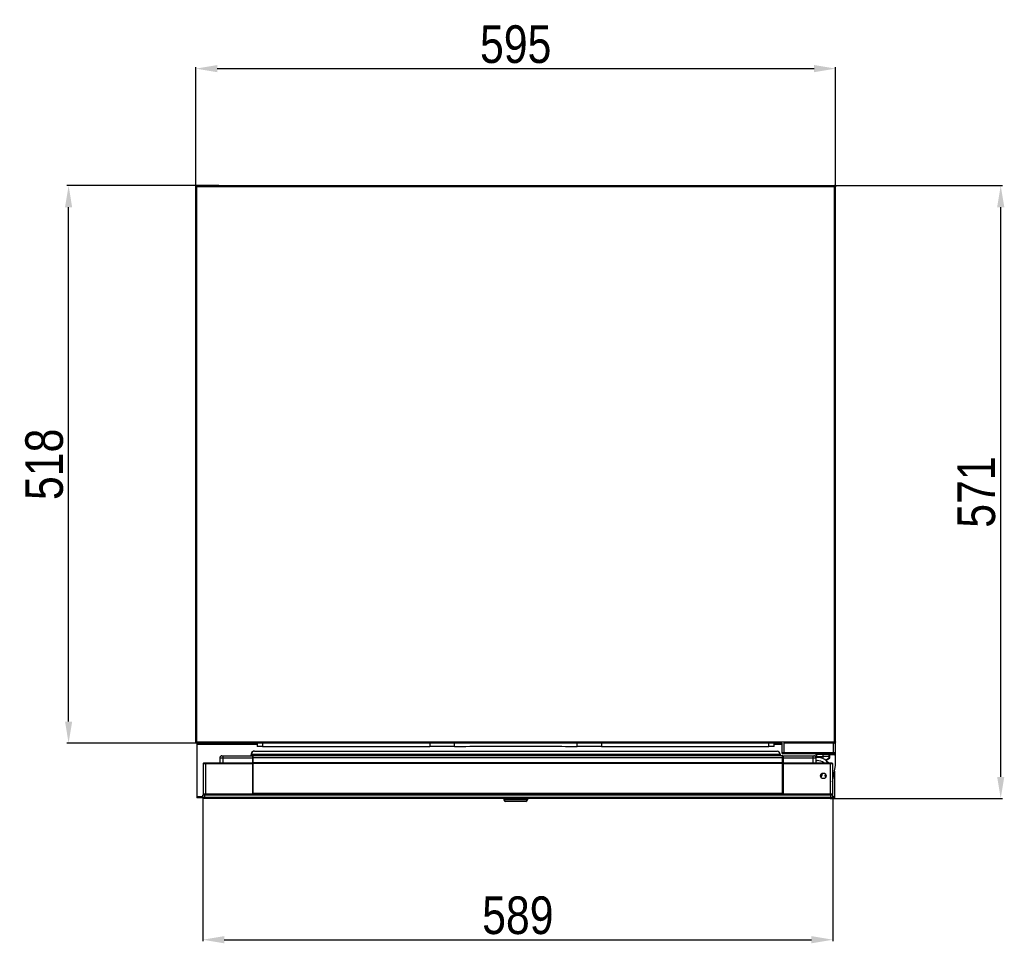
# Model space of a CAD drawing. Header units: millimetres. Extents: x -1227 to 878, y -1661 to 1298.
# Tile 1 of 3: x -1212 to -296, y -1661 to -803. Entities that reach past the tile are written whole.
import ezdxf

# ---------------------------------------------------------------- set-up
doc = ezdxf.new("R2010")
doc.units = ezdxf.units.MM
doc.header["$LTSCALE"] = 30.734
doc.header["$PDMODE"] = 3
doc.header["$PDSIZE"] = 8
doc.layers.get('0').update_dxf_attribs({"linetype": 'CONTINUOUS'})
doc.layers.get('Defpoints').update_dxf_attribs({"linetype": 'CONTINUOUS'})
for name, color, linetype in [('02___PRT_ALL_AXES', 7, 'CONTINUOUS'), ('CHAMFER', 7, 'CONTINUOUS'), ('QUILT', 7, 'CONTINUOUS'), ('ROUNDS', 7, 'CONTINUOUS')]:
    doc.layers.add(name, color=color, linetype=linetype)
doc.styles.get("Standard").update_dxf_attribs({"font": 'txt', "width": 0.85})
doc.dimstyles.get("Standard").update_dxf_attribs({"dimtxt": 35, "dimasz": 20, "dimexe": 1.5, "dimexo": 1, "dimgap": 5, "dimtad": 1, "dimdec": 1, "dimtxsty": 'Standard', "dimcen": 0.09, "dimclrd": 1, "dimclre": 1, "dimclrt": 1, "dimazin": 2, "dimtp": 0.01, "dimtm": 0.01, "dimtfac": 1, "dimtdec": 1, "dimtofl": 0, "dimtmove": 0, "dimatfit": 3, "dimldrblk": '_FILLED', "dimfxl": 1, "dimtolj": 1, "dimarcsym": 0})

# ---------------------------------------------------------------- blocks, each defined once
blk = doc.blocks.new('*D11')
at = {"color": 1, "lineweight": -2}
for p, q in [((-1048.18, -957.52), (-1048.18, -846.47)), ((-1028.18, -847.97), (-473.18, -847.97)), ((-453.18, -957.52), (-453.18, -846.47))]:
    blk.add_line(p, q, dxfattribs=at)
at = {"color": 1}
for points in [[(-1028.18, -844.64), (-1028.18, -851.3), (-1048.18, -847.97)], [(-473.18, -851.3), (-473.18, -844.64), (-453.18, -847.97)]]:
    blk.add_solid(points, dxfattribs=at)
at = {"layer": 'Defpoints', "color": 0}
for p in [(-453.18, -847.97), (-1048.18, -958.52), (-453.18, -958.52)]:
    blk.add_point(p, dxfattribs=at)
at = {"color": 1, "insert": (-750.68, -825.47), "char_height": 35, "attachment_point": 5}
blk.add_mtext('\\A1;595', dxfattribs=at)
blk = doc.blocks.new('_FILLED')
at = {"color": 0, "linetype": 'ByBlock'}
blk.add_solid([(0, 0), (-1, 0.214), (-1, -0.214)], dxfattribs=at)
blk = doc.blocks.new('*D12')
at = {"color": 1, "lineweight": -2}
for p, q in [((-1026.86, -956.74), (-1167.93, -956.74)), ((-1166.43, -1454.74), (-1166.43, -976.74)), ((-1040.64, -1474.74), (-1167.93, -1474.74))]:
    blk.add_line(p, q, dxfattribs=at)
at = {"color": 1}
for points in [[(-1163.1, -976.74), (-1169.76, -976.74), (-1166.43, -956.74)], [(-1169.76, -1454.74), (-1163.1, -1454.74), (-1166.43, -1474.74)]]:
    blk.add_solid(points, dxfattribs=at)
at = {"layer": 'Defpoints', "color": 0}
for p in [(-1166.43, -956.74), (-1025.86, -956.74), (-1039.64, -1474.74)]:
    blk.add_point(p, dxfattribs=at)
at = {"color": 1, "insert": (-1188.93, -1215.74), "char_height": 35, "attachment_point": 5, "rotation": 90}
blk.add_mtext('\\A1;518', dxfattribs=at)
blk = doc.blocks.new('*D13')
at = {"color": 1, "lineweight": -2}
for p, q in [((-464.87, -956.74), (-298.15, -956.74)), ((-299.65, -1506.24), (-299.65, -976.74)), ((-458.24, -1526.24), (-298.15, -1526.24))]:
    blk.add_line(p, q, dxfattribs=at)
at = {"color": 1}
for points in [[(-296.32, -976.74), (-302.99, -976.74), (-299.65, -956.74)], [(-302.99, -1506.24), (-296.32, -1506.24), (-299.65, -1526.24)]]:
    blk.add_solid(points, dxfattribs=at)
at = {"layer": 'Defpoints', "color": 0}
for p in [(-465.87, -956.74), (-299.65, -956.74), (-459.24, -1526.24)]:
    blk.add_point(p, dxfattribs=at)
at = {"color": 1, "insert": (-322.15, -1241.49), "char_height": 35, "attachment_point": 5, "rotation": 90}
blk.add_mtext('\\A1;571', dxfattribs=at)
blk = doc.blocks.new('*D17')
at = {"color": 1, "lineweight": -2}
for p, q in [((-1041.68, -1525.24), (-1041.68, -1659.02)), ((-455.68, -1525.24), (-455.68, -1659.02)), ((-1021.68, -1657.52), (-475.68, -1657.52))]:
    blk.add_line(p, q, dxfattribs=at)
at = {"color": 1}
for points in [[(-1021.68, -1654.19), (-1021.68, -1660.86), (-1041.68, -1657.52)], [(-475.68, -1660.86), (-475.68, -1654.19), (-455.68, -1657.52)]]:
    blk.add_solid(points, dxfattribs=at)
at = {"layer": 'Defpoints', "color": 0}
for p in [(-1041.68, -1524.24), (-455.68, -1524.24), (-455.68, -1657.52)]:
    blk.add_point(p, dxfattribs=at)
at = {"color": 1, "insert": (-748.68, -1635.02), "char_height": 35, "attachment_point": 5}
blk.add_mtext('\\A1;589', dxfattribs=at)

msp = doc.modelspace()

# ---------------------------------------------------------------- linework, layer by layer
at = {"color": 3, "linetype": 'Continuous'}
for p, q in [((-1048.18, -1473.84), (-1048.18, -957.64)), ((-1047.28, -1473.84), (-1047.28, -957.64)), ((-1047.28, -957.64), (-454.08, -957.64)), ((-1046.93, -956.74), (-454.44, -956.74)), ((-1046.92, -956.76), (-1046.92, -956.77)), ((-454.08, -1473.84), (-454.08, -957.64)), ((-453.18, -1473.84), (-453.18, -957.64)), ((-454.08, -1473.84), (-1047.28, -1473.84)), ((-1047.18, -1474.74), (-1047.18, -1525.74)), ((-1047.18, -1475.64), (-991.18, -1475.64)), ((-503.18, -1474.74), (-1046.68, -1474.74)), ((-1015.18, -1475.64), (-1015.18, -1475.34)), ((-1000.68, -1475.34), (-1000.68, -1474.74)), ((-991.18, -1475.34), (-1000.68, -1475.34)), ((-503.18, -1475.34), (-510.18, -1475.34)), ((-510.18, -1475.64), (-503.18, -1475.64)), ((-454.18, -1500.74), (-454.18, -1525.74)), ((-1041.68, -1524.84), (-1047.18, -1524.84)), ((-1041.18, -1525.74), (-1047.18, -1525.74)), ((-454.18, -1525.74), (-456.18, -1525.74)), ((-454.18, -1524.84), (-455.68, -1524.84))]:
    msp.add_line(p, q, dxfattribs=at)
at = {"color": 7, "linetype": 'Continuous'}
for p, q in [((-1048.18, -957.64), (-1047.58, -957.64)), ((-1047.28, -956.74), (-1047.28, -957.34)), ((-454.08, -956.74), (-454.08, -957.34)), ((-453.18, -957.64), (-453.78, -957.64)), ((-1048.18, -1473.84), (-1047.58, -1473.84)), ((-453.18, -1473.84), (-453.78, -1473.84)), ((-1047.28, -1474.74), (-1047.28, -1474.14)), ((-1046.58, -1475.64), (-1046.58, -1474.74)), ((-1046.58, -1475.34), (-1045.21, -1475.34)), ((-1043.88, -1474.74), (-1043.88, -1475.64)), ((-1030.68, -1475.34), (-1015.18, -1475.34)), ((-993.68, -1482.24), (-507.68, -1482.24)), ((-830.53, -1474.74), (-830.53, -1477.94)), ((-807.71, -1477.87), (-807.71, -1474.74)), ((-693.65, -1477.87), (-693.65, -1474.74)), ((-670.84, -1474.74), (-670.84, -1477.94)), ((-503.18, -1474.74), (-503.18, -1483.74)), ((-453.18, -1474.74), (-501.18, -1474.74)), ((-501.18, -1474.74), (-501.18, -1484.74)), ((-455.18, -1484.74), (-455.18, -1474.74)), ((-454.08, -1474.74), (-454.08, -1474.14)), ((-453.18, -1495.74), (-453.18, -1474.74)), ((-1025.88, -1488.54), (-1025.88, -1493.24)), ((-1025.88, -1488.54), (-995.28, -1488.54)), ((-1023.88, -1486.54), (-995.28, -1486.54)), ((-1022.88, -1486.54), (-1022.88, -1493.24)), ((-996.68, -1485.24), (-996.68, -1485.74)), ((-996.68, -1485.24), (-504.68, -1485.24)), ((-996.68, -1485.74), (-504.68, -1485.74)), ((-995.28, -1486.54), (-995.28, -1522.24)), ((-995.28, -1486.74), (-994.68, -1486.74)), ((-995.28, -1487.24), (-994.68, -1487.24)), ((-995.18, -1486.74), (-995.18, -1486.54)), ((-502.18, -1486.54), (-995.18, -1486.54)), ((-994.68, -1493.04), (-994.68, -1486.54)), ((-502.68, -1488.54), (-994.68, -1488.54)), ((-504.68, -1485.24), (-504.68, -1485.74)), ((-453.18, -1483.74), (-503.18, -1483.74)), ((-502.68, -1493.04), (-502.68, -1486.54)), ((-502.68, -1486.74), (-502.08, -1486.74)), ((-502.68, -1487.24), (-502.08, -1487.24)), ((-502.08, -1488.03), (-502.68, -1488.03)), ((-502.68, -1491.03), (-502.08, -1491.03)), ((-453.18, -1484.74), (-502.18, -1484.74)), ((-502.18, -1486.74), (-502.18, -1486.54)), ((-502.08, -1486.54), (-473.48, -1486.54)), ((-502.08, -1486.54), (-502.08, -1522.24)), ((-502.08, -1488.54), (-471.48, -1488.54)), ((-474.48, -1486.54), (-474.48, -1493.24)), ((-470.34, -1488.03), (-471.56, -1488.03)), ((-471.48, -1488.54), (-471.48, -1493.24)), ((-471.48, -1491.03), (-470.34, -1491.03)), ((-471.18, -1488.03), (-471.18, -1484.74)), ((-470.68, -1485.24), (-453.68, -1485.24)), ((-470.68, -1488.03), (-470.68, -1485.24)), ((-470.68, -1487.22), (-465.18, -1487.22)), ((-470.18, -1484.74), (-470.18, -1485.24)), ((-465.18, -1485.24), (-465.18, -1489.1)), ((-458.68, -1487.24), (-465.18, -1487.24)), ((-462.63, -1490.58), (-459.18, -1488.46)), ((-462.19, -1490.9), (-458.92, -1488.89)), ((-459.18, -1488.46), (-459.18, -1485.24)), ((-458.68, -1488.46), (-459.18, -1488.46)), ((-459.18, -1488.46), (-458.92, -1488.89)), ((-458.68, -1488.46), (-458.68, -1485.24)), ((-454.18, -1485.74), (-458.68, -1485.74)), ((-454.18, -1484.74), (-454.18, -1485.74)), ((-1041.18, -1493.74), (-1041.18, -1522.24)), ((-1041.18, -1493.74), (-995.28, -1493.74)), ((-1040.68, -1493.24), (-995.28, -1493.24)), ((-1039.18, -1493.24), (-1039.18, -1522.24)), ((-995.28, -1495.24), (-994.68, -1495.24)), ((-995.28, -1497.74), (-994.68, -1497.74)), ((-995.28, -1498.24), (-994.68, -1498.24)), ((-502.68, -1493.04), (-994.68, -1493.04)), ((-502.68, -1493.24), (-994.68, -1493.24)), ((-994.68, -1493.26), (-994.68, -1493.24)), ((-502.68, -1493.34), (-994.68, -1493.34)), ((-994.68, -1522.24), (-994.68, -1493.34)), ((-502.68, -1493.84), (-994.68, -1493.84)), ((-502.68, -1493.26), (-502.68, -1493.24)), ((-502.68, -1522.24), (-502.68, -1493.34)), ((-502.08, -1495.24), (-502.68, -1495.24)), ((-502.08, -1497.74), (-502.68, -1497.74)), ((-502.08, -1498.24), (-502.68, -1498.24)), ((-502.08, -1493.24), (-456.68, -1493.24)), ((-502.08, -1493.74), (-456.18, -1493.74)), ((-458.18, -1493.24), (-458.18, -1522.24)), ((-456.18, -1493.74), (-456.18, -1522.24)), ((-456.18, -1510.74), (-453.18, -1495.74)), ((-465.58, -1502.81), (-465.97, -1505.02)), ((-462.98, -1505.34), (-462.67, -1503.6)), ((-994.68, -1519.14), (-995.28, -1519.14)), ((-994.68, -1519.24), (-995.28, -1519.24)), ((-502.08, -1519.14), (-502.68, -1519.14)), ((-502.08, -1519.24), (-502.68, -1519.24)), ((-995.28, -1522.24), (-1041.18, -1522.24)), ((-994.68, -1520.24), (-995.28, -1520.24)), ((-995.18, -1522.24), (-995.18, -1520.24)), ((-502.68, -1521.74), (-994.68, -1521.74)), ((-502.68, -1522.24), (-994.68, -1522.24)), ((-502.08, -1520.24), (-502.68, -1520.24)), ((-502.18, -1522.24), (-502.18, -1520.24)), ((-456.18, -1522.24), (-502.08, -1522.24))]:
    msp.add_line(p, q, dxfattribs=at)
at = {"color": 3, "linetype": 'Continuous'}
for centre, radius, start, end in [((-1047.28, -957.64), 0.9, 90, 180), ((-1048, -955.36), 2.39, 280.01869, 280.39647), ((-1048.63, -956.61), 1.7, 333.59956, 334.58929), ((-1048.77, -956.54), 1.86, 334.60326, 336.55737), ((-452.24, -956.39), 2.24, 196.94938, 202.34661), ((-452.55, -956.52), 1.91, 202.34557, 205.37413), ((-454.08, -957.64), 0.9, 0, 90), ((-453.37, -955.36), 2.39, 259.60887, 259.98131), ((-1047.28, -1473.84), 0.9, 180, 270), ((-1048.01, -1477.11), 3.35, 82.3382, 82.60382), ((-454.08, -1473.84), 0.9, 270, 0), ((-453.35, -1477.11), 3.35, 97.39335, 97.66976), ((-1043.88, -1476.54), 1.8, 90, 149.89363)]:
    msp.add_arc(centre, radius, start, end, dxfattribs=at)
at = {"color": 7, "linetype": 'Continuous'}
for centre, radius, start, end in [((-1047.28, -957.64), 0.3, 90, 180), ((-454.08, -957.64), 0.3, 0, 90), ((-1047.28, -1473.84), 0.3, 180, 270), ((-454.08, -1473.84), 0.3, 270, 0), ((-993.68, -1485.24), 3, 90, 180), ((-507.68, -1485.24), 3, 0, 90), ((-1023.88, -1488.54), 2, 90, 180), ((-997.68, -1485.74), 1, 312.84181, 0), ((-503.68, -1485.74), 1, 180, 227.15819), ((-502.18, -1483.74), 1, 180, 270), ((-473.48, -1488.54), 2, 0, 90), ((-470.68, -1484.74), 0.5, 180, 270), ((-470.34, -1501.03), 13, 36.83814, 90), ((-470.34, -1501.03), 10, 51.21166, 90), ((-459.18, -1488.46), 0.5, 301.6075, 0), ((-454.18, -1483.74), 1, 270, 0), ((-454.18, -1483.74), 2, 270, 300), ((-453.68, -1484.74), 0.5, 270, 0), ((-1040.68, -1493.74), 0.5, 90, 180), ((-1026.08, -1493.04), 0.2, 270, 0), ((-456.68, -1493.74), 0.5, 0, 90), ((-467.94, -1504.67), 2, 298.5057, 350), ((-461.99, -1505.51), 1, 170, 247.32092)]:
    msp.add_arc(centre, radius, start, end, dxfattribs=at)
for centre, major_axis, start_param, end_param in [((-993.68, -1485.24), (3, 0), 2.231266, 2.959863), ((-993.68, -1485.24), (0, 3), 6.283185, 6.943654), ((-507.68, -1485.24), (3, 0), 0, 1.570796), ((-997.68, -1485.74), (0, 1), -2.134041, -2.071999), ((-997.68, -1485.74), (1, 0), -0.501202, -0.288148), ((-997.68, -1485.74), (0, 1), -1.858945, -1.570796), ((-993.68, -1485.24), (0, 3), 1.389067, 1.570796), ((-503.68, -1485.74), (1, 0), -3.141593, -2.853444), ((-503.68, -1485.74), (0, 1), -4.424241, -4.211187), ((-503.68, -1485.74), (1, 0), -2.64039, -2.578348)]:
    msp.add_ellipse(centre, major_axis=major_axis, ratio=1, start_param=start_param, end_param=end_param, dxfattribs=at)
at = {"color": 3, "linetype": 'Continuous'}
for points, knots in [([(-1047.92, -957.75), (-1047.96, -957.75), (-1048.02, -957.74), (-1048.11, -957.73), (-1048.17, -957.69), (-1048.18, -957.66), (-1048.18, -957.64)], [0, 0, 0, 0, 0.366304, 0.642382, 0.836764, 1, 1, 1, 1]), ([(-1047.58, -957.71), (-1047.61, -957.72), (-1047.72, -957.74), (-1047.84, -957.75), (-1047.92, -957.75)], [0, 0, 0, 0, 0.275125, 1, 1, 1, 1]), ([(-1047.28, -957.64), (-1047.31, -957.65), (-1047.4, -957.67), (-1047.5, -957.7), (-1047.57, -957.71)], [0, 0, 0, 0, 0.253893, 1, 1, 1, 1]), ([(-1047.1, -957.37), (-1047.11, -957.38), (-1047.14, -957.44), (-1047.17, -957.5), (-1047.2, -957.54)], [0, 0, 0, 0, 0.246506, 1, 1, 1, 1]), ([(-1046.98, -957.05), (-1046.98, -957.07), (-1047.01, -957.14), (-1047.04, -957.22), (-1047.06, -957.28)], [0, 0, 0, 0, 0.231487, 1, 1, 1, 1]), ([(-1046.93, -956.86), (-1046.93, -956.87), (-1046.95, -956.94), (-1046.96, -957), (-1046.98, -957.05)], [0, 0, 0, 0, 0.211236, 1, 1, 1, 1]), ([(-1046.93, -956.74), (-1046.93, -956.74), (-1046.92, -956.74), (-1046.92, -956.75), (-1046.92, -956.76)], [0, 0, 0, 0, 0.167266, 1, 1, 1, 1]), ([(-1046.92, -956.77), (-1046.92, -956.77), (-1046.92, -956.81), (-1046.92, -956.84), (-1046.93, -956.86)], [0, 0, 0, 0, 0.188416, 1, 1, 1, 1]), ([(-454.45, -956.77), (-454.45, -956.76), (-454.45, -956.75), (-454.44, -956.74), (-454.44, -956.74)], [0, 0, 0, 0, 0.399487, 1, 1, 1, 1]), ([(-454.39, -957.05), (-454.41, -956.99), (-454.43, -956.9), (-454.45, -956.81), (-454.45, -956.77)], [0, 0, 0, 0, 0.622118, 1, 1, 1, 1]), ([(-454.16, -957.54), (-454.17, -957.52), (-454.21, -957.46), (-454.25, -957.39), (-454.28, -957.34)], [0, 0, 0, 0, 0.25379, 1, 1, 1, 1]), ([(-453.8, -957.71), (-453.82, -957.71), (-453.92, -957.69), (-454.01, -957.66), (-454.08, -957.64)], [0, 0, 0, 0, 0.244513, 1, 1, 1, 1]), ([(-453.45, -957.75), (-453.47, -957.75), (-453.58, -957.74), (-453.7, -957.73), (-453.78, -957.71)], [0, 0, 0, 0, 0.221876, 1, 1, 1, 1]), ([(-453.18, -957.64), (-453.18, -957.66), (-453.2, -957.69), (-453.26, -957.73), (-453.34, -957.74), (-453.41, -957.75), (-453.45, -957.75)], [0, 0, 0, 0, 0.163236, 0.357618, 0.633696, 1, 1, 1, 1]), ([(-1048.18, -1473.84), (-1048.18, -1473.83), (-1048.17, -1473.8), (-1048.14, -1473.79), (-1048.1, -1473.77), (-1048.02, -1473.76), (-1047.96, -1473.76), (-1047.92, -1473.76)], [0, 0, 0, 0, 0.130919, 0.216585, 0.324406, 0.613727, 1, 1, 1, 1]), ([(-1047.92, -1473.76), (-1047.89, -1473.76), (-1047.78, -1473.76), (-1047.67, -1473.77), (-1047.58, -1473.79)], [0, 0, 0, 0, 0.22194, 1, 1, 1, 1]), ([(-1047.57, -1473.79), (-1047.54, -1473.79), (-1047.45, -1473.8), (-1047.35, -1473.82), (-1047.28, -1473.84)], [0, 0, 0, 0, 0.244396, 1, 1, 1, 1]), ([(-1047.18, -1473.93), (-1047.17, -1473.94), (-1047.1, -1474.01), (-1047.05, -1474.08), (-1047.01, -1474.14)], [0, 0, 0, 0, 0.253265, 1, 1, 1, 1]), ([(-454.35, -1474.14), (-454.34, -1474.12), (-454.29, -1474.05), (-454.23, -1473.98), (-454.18, -1473.93)], [0, 0, 0, 0, 0.246139, 1, 1, 1, 1]), ([(-454.08, -1473.84), (-454.06, -1473.83), (-453.96, -1473.81), (-453.87, -1473.8), (-453.8, -1473.79)], [0, 0, 0, 0, 0.253918, 1, 1, 1, 1]), ([(-453.78, -1473.79), (-453.75, -1473.78), (-453.64, -1473.77), (-453.53, -1473.76), (-453.45, -1473.76)], [0, 0, 0, 0, 0.275004, 1, 1, 1, 1]), ([(-453.45, -1473.76), (-453.41, -1473.76), (-453.34, -1473.76), (-453.27, -1473.77), (-453.22, -1473.79), (-453.19, -1473.8), (-453.18, -1473.83), (-453.18, -1473.84)], [0, 0, 0, 0, 0.386268, 0.67559, 0.783411, 0.86908, 1, 1, 1, 1]), ([(-1047.01, -1474.14), (-1046.97, -1474.2), (-1046.9, -1474.33), (-1046.81, -1474.51), (-1046.75, -1474.63), (-1046.72, -1474.7), (-1046.7, -1474.72), (-1046.69, -1474.73)], [0, 0, 0, 0, 0.351592, 0.651498, 0.874133, 0.949935, 1, 1, 1, 1]), ([(-454.67, -1474.73), (-454.66, -1474.72), (-454.65, -1474.69), (-454.63, -1474.66), (-454.62, -1474.65)], [0, 0, 0, 0, 0.392315, 1, 1, 1, 1]), ([(-454.62, -1474.65), (-454.59, -1474.57), (-454.51, -1474.4), (-454.41, -1474.23), (-454.35, -1474.14)], [0, 0, 0, 0, 0.422259, 1, 1, 1, 1])]:
    msp.add_open_spline(points, degree=3, knots=knots, dxfattribs=at)
at = {"color": 7, "linetype": 'Continuous'}
for points, knots in [([(-1047.58, -957.64), (-1047.58, -957.65), (-1047.58, -957.67), (-1047.58, -957.69), (-1047.57, -957.71)], [0, 0, 0, 0, 0.277754, 1, 1, 1, 1]), ([(-453.8, -957.71), (-453.79, -957.71), (-453.78, -957.68), (-453.78, -957.66), (-453.78, -957.64)], [0, 0, 0, 0, 0.226585, 1, 1, 1, 1]), ([(-1047.57, -1473.79), (-1047.57, -1473.79), (-1047.58, -1473.81), (-1047.58, -1473.82), (-1047.58, -1473.84)], [0, 0, 0, 0, 0.234491, 1, 1, 1, 1]), ([(-453.78, -1473.84), (-453.78, -1473.83), (-453.78, -1473.82), (-453.79, -1473.8), (-453.8, -1473.79)], [0, 0, 0, 0, 0.276054, 1, 1, 1, 1]), ([(-807.71, -1477.87), (-809.46, -1477.88), (-817.06, -1477.92), (-824.66, -1477.94), (-830.53, -1477.94)], [0, 0, 0, 0, 0.229145, 1, 1, 1, 1]), ([(-670.84, -1477.94), (-672.85, -1477.94), (-680.46, -1477.93), (-688.06, -1477.91), (-693.65, -1477.87)], [0, 0, 0, 0, 0.264965, 1, 1, 1, 1]), ([(-471.18, -1487.22), (-471.18, -1487.22), (-471.18, -1487.22), (-471.17, -1487.22), (-471.16, -1487.22), (-471.14, -1487.22), (-471.12, -1487.22), (-471.09, -1487.22), (-471.03, -1487.22), (-470.96, -1487.22), (-470.87, -1487.22), (-470.78, -1487.22), (-470.71, -1487.22), (-470.68, -1487.22)], [0, 0, 0, 0, 0.004909, 0.019335, 0.043169, 0.076244, 0.118211, 0.168644, 0.293026, 0.444498, 0.617329, 0.805103, 1, 1, 1, 1])]:
    msp.add_open_spline(points, degree=3, knots=knots, dxfattribs=at)
at = {"color": 3, "linetype": 'Continuous'}
for points in [[(-1047.2, -957.54), (-1047.23, -957.57), (-1047.25, -957.61), (-1047.28, -957.64)], [(-454.08, -957.64), (-454.11, -957.61), (-454.14, -957.57), (-454.16, -957.54)], [(-1047.28, -1473.84), (-1047.25, -1473.87), (-1047.21, -1473.9), (-1047.18, -1473.93)], [(-454.18, -1473.93), (-454.15, -1473.9), (-454.12, -1473.87), (-454.08, -1473.84)], [(-1046.69, -1474.73), (-1046.69, -1474.73), (-1046.69, -1474.73), (-1046.69, -1474.74)], [(-1046.69, -1474.74), (-1046.68, -1474.74), (-1046.68, -1474.74), (-1046.68, -1474.74)]]:
    msp.add_open_spline(points, degree=3, dxfattribs=at)
at = {"color": 7, "linetype": 'Continuous'}
msp.add_open_spline([(-807.71, -1477.87), (-788.7, -1477.76), (-750.68, -1477.68), (-712.66, -1477.76), (-693.65, -1477.87)], degree=3, dxfattribs=at)
at = {"layer": '02___PRT_ALL_AXES', "color": 3, "linetype": 'Continuous'}
for p, q in [((-1046.93, -956.74), (-1047.28, -956.74)), ((-454.4, -956.74), (-454.08, -956.74)), ((-1046.69, -1474.74), (-1047.28, -1474.74))]:
    msp.add_line(p, q, dxfattribs=at)
at = {"layer": '02___PRT_ALL_AXES', "color": 7, "linetype": 'Continuous'}
for p, q in [((-1047.09, -957.34), (-1047.28, -957.34)), ((-1047.12, -956.74), (-1047.12, -957.34)), ((-1046.98, -956.74), (-1046.98, -957.05)), ((-454.39, -956.74), (-454.39, -957.05)), ((-454.28, -957.34), (-454.08, -957.34)), ((-454.25, -956.74), (-454.25, -957.34)), ((-1047.01, -1474.14), (-1047.28, -1474.14)), ((-1046.91, -1474.74), (-1046.91, -1474.32)), ((-454.46, -1474.74), (-454.46, -1474.32)), ((-454.08, -1474.14), (-454.35, -1474.14))]:
    msp.add_line(p, q, dxfattribs=at)
msp.add_circle((-464.68, -1505.24), 2.6, dxfattribs=at)
at = {"layer": 'CHAMFER', "color": 7, "linetype": 'Continuous'}
for p, q in [((-1041.68, -1523.24), (-1040.68, -1522.24)), ((-455.68, -1523.24), (-1041.68, -1523.24)), ((-1041.68, -1525.24), (-1041.68, -1523.24)), ((-1040.68, -1526.24), (-1041.68, -1525.24)), ((-455.68, -1525.24), (-1041.68, -1525.24)), ((-456.68, -1526.24), (-1040.68, -1526.24)), ((-456.68, -1522.24), (-1040.64, -1522.24)), ((-1039.68, -1526.24), (-1039.68, -1522.24)), ((-457.68, -1526.24), (-457.68, -1522.24)), ((-455.68, -1523.24), (-456.68, -1522.24)), ((-456.68, -1526.24), (-455.68, -1525.24)), ((-455.68, -1525.24), (-455.68, -1523.24))]:
    msp.add_line(p, q, dxfattribs=at)
at = {"layer": 'QUILT', "color": 7, "linetype": 'Continuous'}
msp.add_line((-1040.68, -1522.24), (-456.68, -1522.24), dxfattribs=at)
at = {"layer": 'ROUNDS', "color": 7, "linetype": 'Continuous'}
for p, q in [((-1033.68, -1475.64), (-1033.68, -1474.74)), ((-1030.68, -1475.64), (-1030.68, -1474.74)), ((-1015.18, -1474.74), (-1015.18, -1475.34)), ((-1013.18, -1474.74), (-1013.18, -1475.34)), ((-991.18, -1474.74), (-991.18, -1477.89)), ((-986.18, -1474.74), (-986.18, -1477.94)), ((-986.18, -1477.94), (-830.53, -1477.94)), ((-670.84, -1477.94), (-515.18, -1477.94)), ((-515.18, -1477.94), (-515.18, -1474.74)), ((-510.18, -1477.89), (-510.18, -1474.74)), ((-761.58, -1526.24), (-761.58, -1527.44)), ((-739.78, -1527.44), (-761.58, -1527.44)), ((-741.28, -1528.94), (-760.08, -1528.94)), ((-739.78, -1526.24), (-739.78, -1527.44))]:
    msp.add_line(p, q, dxfattribs=at)
at = {"layer": 'ROUNDS', "color": 3, "linetype": 'Continuous'}
msp.add_line((-1000.68, -1475.34), (-1015.18, -1475.34), dxfattribs=at)
at = {"layer": 'ROUNDS', "color": 7, "linetype": 'Continuous'}
for centre, start, end in [((-760.08, -1527.44), 180, 270), ((-741.28, -1527.44), 270, 0)]:
    msp.add_arc(centre, 1.5, start, end, dxfattribs=at)
for points, knots in [([(-986.18, -1477.94), (-986.51, -1477.94), (-987.15, -1477.93), (-988.07, -1477.93), (-988.92, -1477.93), (-989.58, -1477.92), (-990.03, -1477.92), (-990.33, -1477.92), (-990.58, -1477.91), (-990.79, -1477.91), (-990.95, -1477.9), (-991.06, -1477.9), (-991.12, -1477.9), (-991.16, -1477.9), (-991.17, -1477.89), (-991.18, -1477.89), (-991.18, -1477.89)], [0, 0, 0, 0, 0.194892, 0.382662, 0.555488, 0.706957, 0.772874, 0.831336, 0.881768, 0.923734, 0.956808, 0.980641, 0.989039, 0.995068, 0.998715, 1, 1, 1, 1]), ([(-510.18, -1477.89), (-510.18, -1477.89), (-510.19, -1477.89), (-510.21, -1477.9), (-510.24, -1477.9), (-510.3, -1477.9), (-510.41, -1477.9), (-510.58, -1477.91), (-510.79, -1477.91), (-511.04, -1477.92), (-511.33, -1477.92), (-511.79, -1477.92), (-512.44, -1477.93), (-513.29, -1477.93), (-514.22, -1477.93), (-514.86, -1477.94), (-515.18, -1477.94)], [0, 0, 0, 0, 0.001285, 0.004932, 0.010961, 0.019359, 0.043192, 0.076266, 0.118232, 0.168664, 0.227126, 0.293043, 0.444512, 0.617338, 0.805108, 1, 1, 1, 1])]:
    msp.add_open_spline(points, degree=3, knots=knots, dxfattribs=at)

# ---------------------------------------------------------------- dimensions: what is measured, and where the dimension line sits
dim = msp.add_linear_dim(base=(-453.18, -847.97), p1=(-1048.18, -958.52), p2=(-453.18, -958.52), dimstyle='Standard')
dim.commit()
dim.dimension.update_dxf_attribs({"geometry": '*D11', "text_midpoint": (-750.68, -825.47)})
dim = msp.add_linear_dim(base=(-1166.43, -956.74), p1=(-1039.64, -1474.74), p2=(-1025.86, -956.74), angle=90, dimstyle='Standard')
dim.commit()
dim.dimension.update_dxf_attribs({"geometry": '*D12', "text_midpoint": (-1188.93, -1215.74)})
dim = msp.add_linear_dim(base=(-299.65, -956.74), p1=(-459.24, -1526.24), p2=(-465.87, -956.74), angle=90, text='571', dimstyle='Standard', override={"dimtxsty": 'Standard', "dimtolj": 1})
dim.commit()
dim.dimension.update_dxf_attribs({"geometry": '*D13', "text_midpoint": (-322.15, -1241.49)})
dim = msp.add_linear_dim(base=(-455.68, -1657.52), p1=(-1041.68, -1524.24), p2=(-455.68, -1524.24), text='589', dimstyle='Standard', override={"dimtxsty": 'Standard', "dimtolj": 1})
dim.commit()
dim.dimension.update_dxf_attribs({"geometry": '*D17', "text_midpoint": (-748.68, -1635.02)})

doc.saveas('drawing.dxf')
